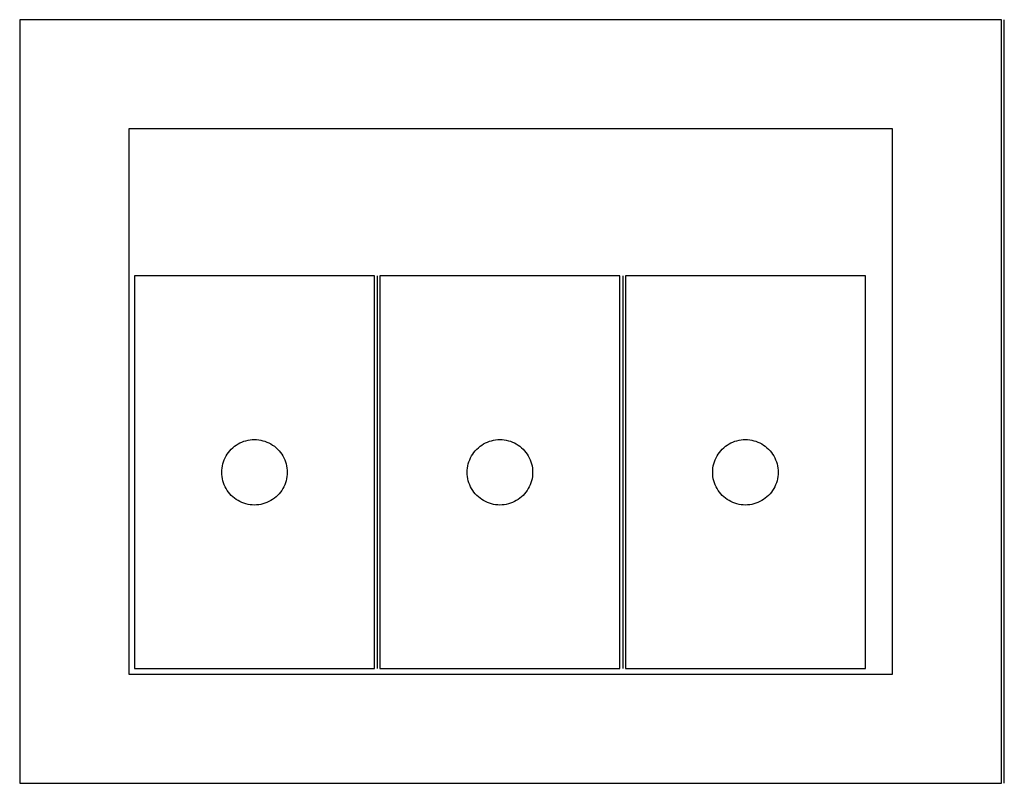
# Model space of a CAD drawing. Header units: millimetres. Extents: x 7 to 1243, y 7 to 2490.
# Tile 4 of 14: x 7 to 277, y 1939 to 2149. Entities that reach past the tile are written whole.
import ezdxf

# ---------------------------------------------------------------- set-up
doc = ezdxf.new("R2010")
doc.units = ezdxf.units.MM
doc.layers.add('COMMON', color=5, linetype='CONTINUOUS', true_color=0x0000ff)
doc.layers.add('CUT', color=7, linetype='CONTINUOUS', true_color=0x000000)

msp = doc.modelspace()

# ---------------------------------------------------------------- linework, layer by layer
at = {"layer": 'COMMON'}
for p, q in [((277.250012, 1938.500054), (277.250012, 2148.500054)), ((104.806737, 2078.031334), (104.806737, 1970.031334)), ((172.306738, 2078.031334), (172.306738, 1970.031334))]:
    msp.add_line(p, q, dxfattribs=at)
at = {"layer": 'CUT'}
for p, q in [((276.500011, 2148.500054), (6.500011, 2148.500054)), ((6.500011, 2148.500054), (6.500011, 1938.500054)), ((276.500011, 1938.500054), (276.500011, 2148.500054)), ((246.500011, 2118.500054), (36.500011, 2118.500054)), ((36.500011, 2118.500054), (36.500011, 1968.500054)), ((246.500011, 1968.500054), (246.500011, 2118.500054)), ((104.056737, 2078.031334), (38.056737, 2078.031334)), ((38.056737, 2078.031334), (38.056737, 1970.031334)), ((104.056737, 1970.031334), (104.056737, 2078.031334)), ((105.556738, 2078.031334), (105.556738, 1970.031334)), ((171.556738, 2078.031334), (105.556738, 2078.031334)), ((171.556738, 1970.031334), (171.556738, 2078.031334)), ((239.056739, 2078.031334), (173.056739, 2078.031334)), ((173.056739, 2078.031334), (173.056739, 1970.031334)), ((239.056739, 1970.031334), (239.056739, 2078.031334)), ((64.692776, 2030.395295), (65.122624, 2030.797892)), ((65.122624, 2030.797892), (65.577884, 2031.171514)), ((65.577884, 2031.171514), (66.056604, 2031.514561)), ((66.056604, 2031.514561), (66.556737, 2031.825563)), ((66.556737, 2031.825563), (67.076138, 2032.103189)), ((67.076138, 2032.103189), (67.612586, 2032.34625)), ((67.612586, 2032.34625), (68.163781, 2032.553705)), ((68.163781, 2032.553705), (68.727365, 2032.724667)), ((68.727365, 2032.724667), (69.300924, 2032.858402)), ((69.300924, 2032.858402), (69.882001, 2032.954338)), ((69.882001, 2032.954338), (70.468108, 2033.012064)), ((70.468108, 2033.012064), (71.056737, 2033.031334)), ((71.056737, 2033.031334), (71.645365, 2033.012064)), ((71.645365, 2033.012064), (72.231472, 2032.954338)), ((72.231472, 2032.954338), (72.812549, 2032.858402)), ((72.812549, 2032.858402), (73.386108, 2032.724667)), ((73.386108, 2032.724667), (73.949692, 2032.553705)), ((73.949692, 2032.553705), (74.500887, 2032.34625)), ((74.500887, 2032.34625), (75.037335, 2032.103189)), ((75.037335, 2032.103189), (75.556737, 2031.825563)), ((75.556737, 2031.825563), (76.056869, 2031.514561)), ((76.056869, 2031.514561), (76.535589, 2031.171514)), ((76.535589, 2031.171514), (76.990849, 2030.797892)), ((76.990849, 2030.797892), (77.420698, 2030.395295)), ((132.192777, 2030.395295), (132.622625, 2030.797892)), ((132.622625, 2030.797892), (133.077885, 2031.171514)), ((133.077885, 2031.171514), (133.556605, 2031.514561)), ((133.556605, 2031.514561), (134.056738, 2031.825563)), ((134.056738, 2031.825563), (134.576139, 2032.103189)), ((134.576139, 2032.103189), (135.112587, 2032.34625)), ((135.112587, 2032.34625), (135.663782, 2032.553705)), ((135.663782, 2032.553705), (136.227366, 2032.724667)), ((136.227366, 2032.724667), (136.800925, 2032.858402)), ((136.800925, 2032.858402), (137.382002, 2032.954338)), ((137.382002, 2032.954338), (137.968109, 2033.012064)), ((137.968109, 2033.012064), (138.556738, 2033.031334)), ((138.556738, 2033.031334), (139.145366, 2033.012064)), ((139.145366, 2033.012064), (139.731473, 2032.954338)), ((139.731473, 2032.954338), (140.31255, 2032.858402)), ((140.31255, 2032.858402), (140.886109, 2032.724667)), ((140.886109, 2032.724667), (141.449693, 2032.553705)), ((141.449693, 2032.553705), (142.000888, 2032.34625)), ((142.000888, 2032.34625), (142.537336, 2032.103189)), ((142.537336, 2032.103189), (143.056738, 2031.825563)), ((143.056738, 2031.825563), (143.55687, 2031.514561)), ((143.55687, 2031.514561), (144.03559, 2031.171514)), ((144.03559, 2031.171514), (144.49085, 2030.797892)), ((144.49085, 2030.797892), (144.920699, 2030.395295)), ((199.692778, 2030.395295), (200.122626, 2030.797892)), ((200.122626, 2030.797892), (200.577886, 2031.171514)), ((200.577886, 2031.171514), (201.056606, 2031.514561)), ((201.056606, 2031.514561), (201.556739, 2031.825563)), ((201.556739, 2031.825563), (202.07614, 2032.103189)), ((202.07614, 2032.103189), (202.612588, 2032.34625)), ((202.612588, 2032.34625), (203.163783, 2032.553705)), ((203.163783, 2032.553705), (203.727367, 2032.724667)), ((203.727367, 2032.724667), (204.300926, 2032.858402)), ((204.300926, 2032.858402), (204.882003, 2032.954338)), ((204.882003, 2032.954338), (205.46811, 2033.012064)), ((205.46811, 2033.012064), (206.056739, 2033.031334)), ((206.056739, 2033.031334), (206.645367, 2033.012064)), ((206.645367, 2033.012064), (207.231474, 2032.954338)), ((207.231474, 2032.954338), (207.812551, 2032.858402)), ((207.812551, 2032.858402), (208.38611, 2032.724667)), ((208.38611, 2032.724667), (208.949694, 2032.553705)), ((208.949694, 2032.553705), (209.500889, 2032.34625)), ((209.500889, 2032.34625), (210.037337, 2032.103189)), ((210.037337, 2032.103189), (210.556739, 2031.825563)), ((210.556739, 2031.825563), (211.056871, 2031.514561)), ((211.056871, 2031.514561), (211.535591, 2031.171514)), ((211.535591, 2031.171514), (211.990851, 2030.797892)), ((211.990851, 2030.797892), (212.4207, 2030.395295)), ((62.741821, 2027.475485), (62.984882, 2028.011932)), ((62.984882, 2028.011932), (63.262508, 2028.531334)), ((63.262508, 2028.531334), (63.57351, 2029.031466)), ((63.57351, 2029.031466), (63.916556, 2029.510187)), ((63.916556, 2029.510187), (64.290178, 2029.965446)), ((64.290178, 2029.965446), (64.692776, 2030.395295)), ((77.420698, 2030.395295), (77.823295, 2029.965446)), ((77.823295, 2029.965446), (78.196917, 2029.510187)), ((78.196917, 2029.510187), (78.539963, 2029.031466)), ((78.539963, 2029.031466), (78.850965, 2028.531334)), ((78.850965, 2028.531334), (79.128591, 2028.011932)), ((79.128591, 2028.011932), (79.371652, 2027.475485)), ((130.241822, 2027.475485), (130.484883, 2028.011932)), ((130.484883, 2028.011932), (130.762509, 2028.531334)), ((130.762509, 2028.531334), (131.073511, 2029.031466)), ((131.073511, 2029.031466), (131.416557, 2029.510187)), ((131.416557, 2029.510187), (131.790179, 2029.965446)), ((131.790179, 2029.965446), (132.192777, 2030.395295)), ((144.920699, 2030.395295), (145.323296, 2029.965446)), ((145.323296, 2029.965446), (145.696918, 2029.510187)), ((145.696918, 2029.510187), (146.039964, 2029.031466)), ((146.039964, 2029.031466), (146.350966, 2028.531334)), ((146.350966, 2028.531334), (146.628592, 2028.011932)), ((146.628592, 2028.011932), (146.871653, 2027.475485)), ((197.741823, 2027.475485), (197.984884, 2028.011932)), ((197.984884, 2028.011932), (198.26251, 2028.531334)), ((198.26251, 2028.531334), (198.573512, 2029.031466)), ((198.573512, 2029.031466), (198.916558, 2029.510187)), ((198.916558, 2029.510187), (199.29018, 2029.965446)), ((199.29018, 2029.965446), (199.692778, 2030.395295)), ((212.4207, 2030.395295), (212.823297, 2029.965446)), ((212.823297, 2029.965446), (213.196919, 2029.510187)), ((213.196919, 2029.510187), (213.539965, 2029.031466)), ((213.539965, 2029.031466), (213.850967, 2028.531334)), ((213.850967, 2028.531334), (214.128593, 2028.011932)), ((214.128593, 2028.011932), (214.371654, 2027.475485)), ((62.133733, 2025.20607), (62.229669, 2025.787147)), ((62.229669, 2025.787147), (62.363404, 2026.360706)), ((62.363404, 2026.360706), (62.534365, 2026.924289)), ((62.534365, 2026.924289), (62.741821, 2027.475485)), ((79.371652, 2027.475485), (79.579108, 2026.924289)), ((79.579108, 2026.924289), (79.750069, 2026.360706)), ((79.750069, 2026.360706), (79.883804, 2025.787147)), ((79.883804, 2025.787147), (79.97974, 2025.20607)), ((129.633734, 2025.20607), (129.72967, 2025.787147)), ((129.72967, 2025.787147), (129.863405, 2026.360706)), ((129.863405, 2026.360706), (130.034366, 2026.924289)), ((130.034366, 2026.924289), (130.241822, 2027.475485)), ((146.871653, 2027.475485), (147.079109, 2026.924289)), ((147.079109, 2026.924289), (147.25007, 2026.360706)), ((147.25007, 2026.360706), (147.383805, 2025.787147)), ((147.383805, 2025.787147), (147.479741, 2025.20607)), ((197.133735, 2025.20607), (197.229671, 2025.787147)), ((197.229671, 2025.787147), (197.363406, 2026.360706)), ((197.363406, 2026.360706), (197.534367, 2026.924289)), ((197.534367, 2026.924289), (197.741823, 2027.475485)), ((214.371654, 2027.475485), (214.57911, 2026.924289)), ((214.57911, 2026.924289), (214.750071, 2026.360706)), ((214.750071, 2026.360706), (214.883806, 2025.787147)), ((214.883806, 2025.787147), (214.979742, 2025.20607)), ((62.056737, 2024.031334), (62.076006, 2024.619962)), ((62.076006, 2023.442706), (62.056737, 2024.031334)), ((62.076006, 2024.619962), (62.133733, 2025.20607)), ((62.133733, 2022.856598), (62.076006, 2023.442706)), ((62.229669, 2022.275521), (62.133733, 2022.856598)), ((79.97974, 2022.856598), (79.883804, 2022.275521)), ((79.97974, 2025.20607), (80.037467, 2024.619962)), ((80.037467, 2023.442706), (79.97974, 2022.856598)), ((80.037467, 2024.619962), (80.056737, 2024.031334)), ((80.056737, 2024.031334), (80.037467, 2023.442706)), ((129.556738, 2024.031334), (129.576007, 2024.619962)), ((129.576007, 2023.442706), (129.556738, 2024.031334)), ((129.576007, 2024.619962), (129.633734, 2025.20607)), ((129.633734, 2022.856598), (129.576007, 2023.442706)), ((129.72967, 2022.275521), (129.633734, 2022.856598)), ((147.479741, 2022.856598), (147.383805, 2022.275521)), ((147.479741, 2025.20607), (147.537468, 2024.619962)), ((147.537468, 2023.442706), (147.479741, 2022.856598)), ((147.537468, 2024.619962), (147.556738, 2024.031334)), ((147.556738, 2024.031334), (147.537468, 2023.442706)), ((197.056739, 2024.031334), (197.076008, 2024.619962)), ((197.076008, 2023.442706), (197.056739, 2024.031334)), ((197.076008, 2024.619962), (197.133735, 2025.20607)), ((197.133735, 2022.856598), (197.076008, 2023.442706)), ((197.229671, 2022.275521), (197.133735, 2022.856598)), ((214.979742, 2022.856598), (214.883806, 2022.275521)), ((214.979742, 2025.20607), (215.037469, 2024.619962)), ((215.037469, 2023.442706), (214.979742, 2022.856598)), ((215.037469, 2024.619962), (215.056739, 2024.031334)), ((215.056739, 2024.031334), (215.037469, 2023.442706)), ((62.363404, 2021.701963), (62.229669, 2022.275521)), ((62.534365, 2021.138379), (62.363404, 2021.701963)), ((62.741821, 2020.587183), (62.534365, 2021.138379)), ((62.984882, 2020.050736), (62.741821, 2020.587183)), ((63.262508, 2019.531334), (62.984882, 2020.050736)), ((79.128591, 2020.050736), (78.850965, 2019.531334)), ((79.371652, 2020.587183), (79.128591, 2020.050736)), ((79.579108, 2021.138379), (79.371652, 2020.587183)), ((79.750069, 2021.701963), (79.579108, 2021.138379)), ((79.883804, 2022.275521), (79.750069, 2021.701963)), ((129.863405, 2021.701963), (129.72967, 2022.275521)), ((130.034366, 2021.138379), (129.863405, 2021.701963)), ((130.241822, 2020.587183), (130.034366, 2021.138379)), ((130.484883, 2020.050736), (130.241822, 2020.587183)), ((130.762509, 2019.531334), (130.484883, 2020.050736)), ((146.628592, 2020.050736), (146.350966, 2019.531334)), ((146.871653, 2020.587183), (146.628592, 2020.050736)), ((147.079109, 2021.138379), (146.871653, 2020.587183)), ((147.25007, 2021.701963), (147.079109, 2021.138379)), ((147.383805, 2022.275521), (147.25007, 2021.701963)), ((197.363406, 2021.701963), (197.229671, 2022.275521)), ((197.534367, 2021.138379), (197.363406, 2021.701963)), ((197.741823, 2020.587183), (197.534367, 2021.138379)), ((197.984884, 2020.050736), (197.741823, 2020.587183)), ((198.26251, 2019.531334), (197.984884, 2020.050736)), ((214.128593, 2020.050736), (213.850967, 2019.531334)), ((214.371654, 2020.587183), (214.128593, 2020.050736)), ((214.57911, 2021.138379), (214.371654, 2020.587183)), ((214.750071, 2021.701963), (214.57911, 2021.138379)), ((214.883806, 2022.275521), (214.750071, 2021.701963)), ((63.57351, 2019.031202), (63.262508, 2019.531334)), ((63.916556, 2018.552481), (63.57351, 2019.031202)), ((64.290178, 2018.097222), (63.916556, 2018.552481)), ((64.692776, 2017.667373), (64.290178, 2018.097222)), ((65.122624, 2017.264776), (64.692776, 2017.667373)), ((65.577884, 2016.891154), (65.122624, 2017.264776)), ((76.990849, 2017.264776), (76.535589, 2016.891154)), ((77.420698, 2017.667373), (76.990849, 2017.264776)), ((77.823295, 2018.097222), (77.420698, 2017.667373)), ((78.196917, 2018.552481), (77.823295, 2018.097222)), ((78.539963, 2019.031202), (78.196917, 2018.552481)), ((78.850965, 2019.531334), (78.539963, 2019.031202)), ((131.073511, 2019.031202), (130.762509, 2019.531334)), ((131.416557, 2018.552481), (131.073511, 2019.031202)), ((131.790179, 2018.097222), (131.416557, 2018.552481)), ((132.192777, 2017.667373), (131.790179, 2018.097222)), ((132.622625, 2017.264776), (132.192777, 2017.667373)), ((133.077885, 2016.891154), (132.622625, 2017.264776)), ((144.49085, 2017.264776), (144.03559, 2016.891154)), ((144.920699, 2017.667373), (144.49085, 2017.264776)), ((145.323296, 2018.097222), (144.920699, 2017.667373)), ((145.696918, 2018.552481), (145.323296, 2018.097222)), ((146.039964, 2019.031202), (145.696918, 2018.552481)), ((146.350966, 2019.531334), (146.039964, 2019.031202)), ((198.573512, 2019.031202), (198.26251, 2019.531334)), ((198.916558, 2018.552481), (198.573512, 2019.031202)), ((199.29018, 2018.097222), (198.916558, 2018.552481)), ((199.692778, 2017.667373), (199.29018, 2018.097222)), ((200.122626, 2017.264776), (199.692778, 2017.667373)), ((200.577886, 2016.891154), (200.122626, 2017.264776)), ((211.990851, 2017.264776), (211.535591, 2016.891154)), ((212.4207, 2017.667373), (211.990851, 2017.264776)), ((212.823297, 2018.097222), (212.4207, 2017.667373)), ((213.196919, 2018.552481), (212.823297, 2018.097222)), ((213.539965, 2019.031202), (213.196919, 2018.552481)), ((213.850967, 2019.531334), (213.539965, 2019.031202)), ((66.056604, 2016.548108), (65.577884, 2016.891154)), ((66.556737, 2016.237105), (66.056604, 2016.548108)), ((67.076138, 2015.959479), (66.556737, 2016.237105)), ((67.612586, 2015.716418), (67.076138, 2015.959479)), ((68.163781, 2015.508963), (67.612586, 2015.716418)), ((68.727365, 2015.338002), (68.163781, 2015.508963)), ((69.300924, 2015.204267), (68.727365, 2015.338002)), ((69.882001, 2015.10833), (69.300924, 2015.204267)), ((70.468108, 2015.050604), (69.882001, 2015.10833)), ((71.056737, 2015.031334), (70.468108, 2015.050604)), ((71.645365, 2015.050604), (71.056737, 2015.031334)), ((72.231472, 2015.10833), (71.645365, 2015.050604)), ((72.812549, 2015.204267), (72.231472, 2015.10833)), ((73.386108, 2015.338002), (72.812549, 2015.204267)), ((73.949692, 2015.508963), (73.386108, 2015.338002)), ((74.500887, 2015.716418), (73.949692, 2015.508963)), ((75.037335, 2015.959479), (74.500887, 2015.716418)), ((75.556737, 2016.237105), (75.037335, 2015.959479)), ((76.056869, 2016.548108), (75.556737, 2016.237105)), ((76.535589, 2016.891154), (76.056869, 2016.548108)), ((133.556605, 2016.548108), (133.077885, 2016.891154)), ((134.056738, 2016.237105), (133.556605, 2016.548108)), ((134.576139, 2015.959479), (134.056738, 2016.237105)), ((135.112587, 2015.716418), (134.576139, 2015.959479)), ((135.663782, 2015.508963), (135.112587, 2015.716418)), ((136.227366, 2015.338002), (135.663782, 2015.508963)), ((136.800925, 2015.204267), (136.227366, 2015.338002)), ((137.382002, 2015.10833), (136.800925, 2015.204267)), ((137.968109, 2015.050604), (137.382002, 2015.10833)), ((138.556738, 2015.031334), (137.968109, 2015.050604)), ((139.145366, 2015.050604), (138.556738, 2015.031334)), ((139.731473, 2015.10833), (139.145366, 2015.050604)), ((140.31255, 2015.204267), (139.731473, 2015.10833)), ((140.886109, 2015.338002), (140.31255, 2015.204267)), ((141.449693, 2015.508963), (140.886109, 2015.338002)), ((142.000888, 2015.716418), (141.449693, 2015.508963)), ((142.537336, 2015.959479), (142.000888, 2015.716418)), ((143.056738, 2016.237105), (142.537336, 2015.959479)), ((143.55687, 2016.548108), (143.056738, 2016.237105)), ((144.03559, 2016.891154), (143.55687, 2016.548108)), ((201.056606, 2016.548108), (200.577886, 2016.891154)), ((201.556739, 2016.237105), (201.056606, 2016.548108)), ((202.07614, 2015.959479), (201.556739, 2016.237105)), ((202.612588, 2015.716418), (202.07614, 2015.959479)), ((203.163783, 2015.508963), (202.612588, 2015.716418)), ((203.727367, 2015.338002), (203.163783, 2015.508963)), ((204.300926, 2015.204267), (203.727367, 2015.338002)), ((204.882003, 2015.10833), (204.300926, 2015.204267)), ((205.46811, 2015.050604), (204.882003, 2015.10833)), ((206.056739, 2015.031334), (205.46811, 2015.050604)), ((206.645367, 2015.050604), (206.056739, 2015.031334)), ((207.231474, 2015.10833), (206.645367, 2015.050604)), ((207.812551, 2015.204267), (207.231474, 2015.10833)), ((208.38611, 2015.338002), (207.812551, 2015.204267)), ((208.949694, 2015.508963), (208.38611, 2015.338002)), ((209.500889, 2015.716418), (208.949694, 2015.508963)), ((210.037337, 2015.959479), (209.500889, 2015.716418)), ((210.556739, 2016.237105), (210.037337, 2015.959479)), ((211.056871, 2016.548108), (210.556739, 2016.237105)), ((211.535591, 2016.891154), (211.056871, 2016.548108)), ((36.500011, 1968.500054), (246.500011, 1968.500054)), ((38.056737, 1970.031334), (104.056737, 1970.031334)), ((105.556738, 1970.031334), (171.556738, 1970.031334)), ((173.056739, 1970.031334), (239.056739, 1970.031334)), ((6.500011, 1938.500054), (276.500011, 1938.500054))]:
    msp.add_line(p, q, dxfattribs=at)

doc.saveas('drawing.dxf')
